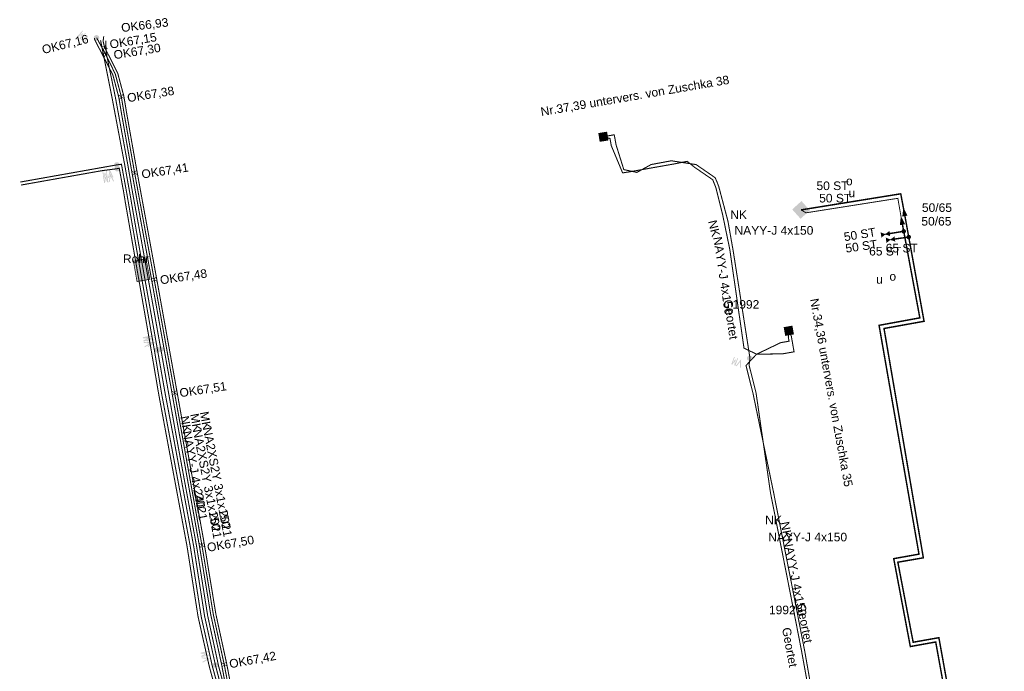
# Model space of a CAD drawing. Extents: x 454558 to 454682, y 5737288 to 5737467.
# Tile 12 of 12: x 454558 to 454654, y 5737404 to 5737467. Entities that reach past the tile are written whole.
import ezdxf

# ---------------------------------------------------------------- set-up
doc = ezdxf.new("R2010")
doc.units = 0
for name, color, linetype in [('Absperreinrichtungen', 7, 'Continuous'), ('Bauteile', 7, 'Continuous'), ('Hausanschluss', 7, 'Continuous'), ('Leitungen_VN_(SWC)', 7, 'Continuous'), ('Leitungsbeschriftung_VN', 7, 'Continuous'), ('MSP_Leitungen', 7, 'Continuous'), ('MSP_Leitungsbeschriftung', 7, 'Continuous'), ('NSP_Leitungen', 7, 'Continuous'), ('NSP_Leitungsbeschriftung', 7, 'Continuous'), ('Schutzrohr', 7, 'Continuous'), ('Schutzrohrbeschriftung', 7, 'Continuous'), ('Str_Beschriftung_Bauteile', 7, 'Continuous'), ('Str_Höhenpunkte', 7, 'Continuous'), ('Str_Höhentexte', 7, 'Continuous'), ('Wärme_Beschriftung_Bauteile', 7, 'Continuous'), ('Wärme_Höhentexte', 7, 'Continuous')]:
    doc.layers.add(name, color=color, linetype=linetype)
doc.styles.add('TS[Leitungsbeschriftung_VN[Arial_6_5_Regular__CW100_]]', font='ARIAL.TTF', dxfattribs={"height": 0.836965})
doc.styles.add('TS[MSP_Leitungsbeschriftung[Arial Narrow_6_5_Regular__CW100_]]', font='ARIALN.TTF', dxfattribs={"height": 0.836965})
doc.styles.add('TS[NSP_Leitungsbeschriftung[Arial Narrow_6_5_Regular__CW100_]]', font='ARIALN.TTF', dxfattribs={"height": 0.836965})
doc.styles.add('TS[Schutzrohrbeschriftung[Arial Narrow_6_5_Regular__CW100_]]', font='ARIALN.TTF', dxfattribs={"height": 0.836965})
doc.styles.add('TS[Str_Beschriftung_Bauteile[Arial Narrow_6_5_Regular__CW100_]]', font='ARIALN.TTF', dxfattribs={"height": 0.836965})
doc.styles.add('TS[Str_Höhentexte[Arial Narrow_6_5_Regular__CW100_]]', font='ARIALN.TTF', dxfattribs={"height": 0.836965})
doc.styles.add('TS[Wärme_Beschriftung_Bauteile[Arial_6_5_Regular__CW100_]]', font='ARIAL.TTF', dxfattribs={"height": 0.836965})
doc.styles.add('TS[Wärme_Höhentexte[Arial_6_5_Regular__CW100_]]', font='ARIAL.TTF', dxfattribs={"height": 0.836965})

# ---------------------------------------------------------------- blocks, each defined once
blk = doc.blocks.new('14')
at = {"true_color": 0xff0000}
h = blk.add_hatch(color=1, dxfattribs=at)
edge = h.paths.add_edge_path()
edge.add_spline(control_points=[(0, 1.22), (0.5, 1.22), (0.86, 0.86)], knot_values=[0, 0, 0, 1, 1, 1], weights=[1, 1, 1], degree=2, periodic=0)
edge.add_spline(control_points=[(0.86, 0.86), (1.04, 0.68), (1.22, 0.25), (1.22, 0)], knot_values=[0, 0, 0, 1, 2, 2, 2], weights=[1, 1, 1, 1], degree=2, periodic=0)
edge.add_spline(control_points=[(1.22, 0), (1.22, -0.27), (1.04, -0.7), (0.86, -0.88)], knot_values=[0, 0, 0, 1, 2, 2, 2], weights=[1, 1, 1, 1], degree=2, periodic=0)
edge.add_spline(control_points=[(0.86, -0.88), (0.51, -1.22), (0, -1.22)], knot_values=[0, 0, 0, 1, 1, 1], weights=[1, 1, 1], degree=2, periodic=0)
edge.add_spline(control_points=[(0, -1.22), (-0.52, -1.22), (-0.87, -0.87)], knot_values=[0, 0, 0, 1, 1, 1], weights=[1, 1, 1], degree=2, periodic=0)
edge.add_spline(control_points=[(-0.87, -0.87), (-1.22, -0.53), (-1.22, 0)], knot_values=[0, 0, 0, 1, 1, 1], weights=[1, 1, 1], degree=2, periodic=0)
edge.add_spline(control_points=[(-1.22, 0), (-1.22, 0.51), (-0.87, 0.86)], knot_values=[0, 0, 0, 1, 1, 1], weights=[1, 1, 1], degree=2, periodic=0)
edge.add_spline(control_points=[(-0.87, 0.86), (-0.52, 1.22), (0, 1.22)], knot_values=[0, 0, 0, 1, 1, 1], weights=[1, 1, 1], degree=2, periodic=0)
blk = doc.blocks.new('19')
at = {"true_color": 0x005ce6}
h = blk.add_hatch(color=195, dxfattribs=at)
edge = h.paths.add_edge_path()
edge.add_spline(control_points=[(0, 1.22), (0.5, 1.22), (0.86, 0.86)], knot_values=[0, 0, 0, 1, 1, 1], weights=[1, 1, 1], degree=2, periodic=0)
edge.add_spline(control_points=[(0.86, 0.86), (1.04, 0.68), (1.22, 0.25), (1.22, 0)], knot_values=[0, 0, 0, 1, 2, 2, 2], weights=[1, 1, 1, 1], degree=2, periodic=0)
edge.add_spline(control_points=[(1.22, 0), (1.22, -0.27), (1.04, -0.7), (0.86, -0.88)], knot_values=[0, 0, 0, 1, 2, 2, 2], weights=[1, 1, 1, 1], degree=2, periodic=0)
edge.add_spline(control_points=[(0.86, -0.88), (0.51, -1.22), (0, -1.22)], knot_values=[0, 0, 0, 1, 1, 1], weights=[1, 1, 1], degree=2, periodic=0)
edge.add_spline(control_points=[(0, -1.22), (-0.52, -1.22), (-0.87, -0.87)], knot_values=[0, 0, 0, 1, 1, 1], weights=[1, 1, 1], degree=2, periodic=0)
edge.add_spline(control_points=[(-0.87, -0.87), (-1.22, -0.53), (-1.22, 0)], knot_values=[0, 0, 0, 1, 1, 1], weights=[1, 1, 1], degree=2, periodic=0)
edge.add_spline(control_points=[(-1.22, 0), (-1.22, 0.51), (-0.87, 0.86)], knot_values=[0, 0, 0, 1, 1, 1], weights=[1, 1, 1], degree=2, periodic=0)
edge.add_spline(control_points=[(-0.87, 0.86), (-0.52, 1.22), (0, 1.22)], knot_values=[0, 0, 0, 1, 1, 1], weights=[1, 1, 1], degree=2, periodic=0)
blk = doc.blocks.new('18')
at = {"true_color": 0xffffff}
blk.add_hatch(color=7, dxfattribs=at).paths.add_polyline_path([(-2.44, 1.46), (2.44, 0), (-2.44, -1.46)])
at = {"true_color": 0x005ce6}
h = blk.add_hatch(color=195, dxfattribs=at)
h.paths.add_polyline_path([(-2.44, 1.46), (2.44, 0), (-2.44, -1.46)])
h.paths.add_polyline_path([(-2.06, -0.92), (1.47, 0.01), (-2.06, 0.94)])
blk = doc.blocks.new('15')
at = {"true_color": 0xffffff}
blk.add_hatch(color=7, dxfattribs=at).paths.add_polyline_path([(-2.44, 1.46), (2.44, 0), (-2.44, -1.46)])
at = {"true_color": 0xff0000}
h = blk.add_hatch(color=1, dxfattribs=at)
h.paths.add_polyline_path([(-2.44, 1.46), (2.44, 0), (-2.44, -1.46)])
h.paths.add_polyline_path([(-2.06, -0.92), (1.47, 0.01), (-2.06, 0.94)])
blk = doc.blocks.new('23')
at = {"true_color": 0xffffff}
h = blk.add_hatch(color=7, dxfattribs=at)
h.paths.add_polyline_path([(-2.44, 1.46), (0.1, 0), (-2.44, -1.46)])
h.paths.add_polyline_path([(2.44, -1.46), (-0.1, 0), (2.44, 1.46)])
at = {"true_color": 0xff0000}
h = blk.add_hatch(color=1, dxfattribs=at)
h.paths.add_polyline_path([(-2.44, 1.46), (0.1, 0), (-2.44, -1.46)])
h.paths.add_polyline_path([(-2.19, 0.98), (-2.19, -0.98), (-0.38, 0)])
h.paths.add_polyline_path([(2.44, -1.46), (-0.1, 0), (2.44, 1.46)])
h.paths.add_polyline_path([(0.38, 0), (2.2, -0.98), (2.2, 0.98)])
blk = doc.blocks.new('22')
at = {"true_color": 0xffffff}
h = blk.add_hatch(color=7, dxfattribs=at)
h.paths.add_polyline_path([(-2.44, 1.46), (0.1, 0), (-2.44, -1.46)])
h.paths.add_polyline_path([(2.44, -1.46), (-0.1, 0), (2.44, 1.46)])
at = {"true_color": 0x005ce6}
h = blk.add_hatch(color=195, dxfattribs=at)
h.paths.add_polyline_path([(-2.44, 1.46), (0.1, 0), (-2.44, -1.46)])
h.paths.add_polyline_path([(-2.19, 0.98), (-2.19, -0.98), (-0.38, 0)])
h.paths.add_polyline_path([(2.44, -1.46), (-0.1, 0), (2.44, 1.46)])
h.paths.add_polyline_path([(0.38, 0), (2.2, -0.98), (2.2, 0.98)])
blk = doc.blocks.new('24')
at = {"true_color": 0xff0000}
blk.add_hatch(color=1, dxfattribs=at).paths.add_polyline_path([(-4.88, 0), (0, 4.88), (4.88, 0), (0, -4.88)])
blk = doc.blocks.new('40')
at = {"true_color": 0xff0000}
h = blk.add_hatch(color=1, dxfattribs=at)
h.paths.add_polyline_path([(8.08, 2.28), (8.08, 5.69), (7.44, 3.45), (7.18, 3.45), (6.56, 5.69), (6.56, 2.28), (6.15, 2.28), (6.15, 6.67), (6.68, 6.67), (7.33, 4.4), (7.96, 6.67), (8.5, 6.67), (8.5, 2.28)])
edge = h.paths.add_edge_path()
edge.add_spline(control_points=[(0.19, 1.5), (0.57, 1.5), (1.27, 1.11), (1.68, 0.4), (1.68, 0.01)], knot_values=[0, 0, 0, 1, 2, 3, 3, 3], weights=[1, 1, 1, 1, 1], degree=2, periodic=0)
edge.add_spline(control_points=[(1.68, 0.01), (1.68, -0.38), (1.29, -1.09), (0.58, -1.48), (0.19, -1.48)], knot_values=[0, 0, 0, 1, 2, 3, 3, 3], weights=[1, 1, 1, 1, 1], degree=2, periodic=0)
edge.add_spline(control_points=[(0.19, -1.48), (-0.2, -1.48), (-0.9, -1.09), (-1.29, -0.38), (-1.29, 0.01)], knot_values=[0, 0, 0, 1, 2, 3, 3, 3], weights=[1, 1, 1, 1, 1], degree=2, periodic=0)
edge.add_spline(control_points=[(-1.29, 0.01), (-1.29, 0.4), (-0.9, 1.11), (-0.18, 1.5), (0.19, 1.5)], knot_values=[0, 0, 0, 1, 2, 3, 3, 3], weights=[1, 1, 1, 1, 1], degree=2, periodic=0)
h.paths.add_polyline_path([(5.37, 6.65), (5.9, 6.65), (4.45, 2.27), (4.34, 2.27), (2.87, 6.65), (3.4, 6.65), (3.81, 5.43), (3.95, 5.01), (4.43, 3.62), (4.86, 5.01), (4.99, 5.43)])
blk = doc.blocks.new('42')
at = {"true_color": 0x897044}
h = blk.add_hatch(color=65, dxfattribs=at)
h.paths.add_polyline_path([(8.08, 2.28), (8.08, 5.69), (7.44, 3.45), (7.18, 3.45), (6.56, 5.69), (6.56, 2.28), (6.15, 2.28), (6.15, 6.67), (6.68, 6.67), (7.33, 4.4), (7.96, 6.67), (8.5, 6.67), (8.5, 2.28)])
edge = h.paths.add_edge_path()
edge.add_spline(control_points=[(0.19, 1.5), (0.57, 1.5), (1.27, 1.11), (1.68, 0.4), (1.68, 0.01)], knot_values=[0, 0, 0, 1, 2, 3, 3, 3], weights=[1, 1, 1, 1, 1], degree=2, periodic=0)
edge.add_spline(control_points=[(1.68, 0.01), (1.68, -0.38), (1.29, -1.09), (0.58, -1.48), (0.19, -1.48)], knot_values=[0, 0, 0, 1, 2, 3, 3, 3], weights=[1, 1, 1, 1, 1], degree=2, periodic=0)
edge.add_spline(control_points=[(0.19, -1.48), (-0.2, -1.48), (-0.9, -1.09), (-1.29, -0.38), (-1.29, 0.01)], knot_values=[0, 0, 0, 1, 2, 3, 3, 3], weights=[1, 1, 1, 1, 1], degree=2, periodic=0)
edge.add_spline(control_points=[(-1.29, 0.01), (-1.29, 0.4), (-0.9, 1.11), (-0.18, 1.5), (0.19, 1.5)], knot_values=[0, 0, 0, 1, 2, 3, 3, 3], weights=[1, 1, 1, 1, 1], degree=2, periodic=0)
h.paths.add_polyline_path([(5.37, 6.65), (5.9, 6.65), (4.45, 2.27), (4.34, 2.27), (2.87, 6.65), (3.4, 6.65), (3.81, 5.43), (3.95, 5.01), (4.43, 3.62), (4.86, 5.01), (4.99, 5.43)])
blk = doc.blocks.new('41')
at = {"true_color": 0x005ce6}
h = blk.add_hatch(color=195, dxfattribs=at)
h.paths.add_polyline_path([(8.08, 2.28), (8.08, 5.69), (7.44, 3.45), (7.18, 3.45), (6.56, 5.69), (6.56, 2.28), (6.15, 2.28), (6.15, 6.67), (6.68, 6.67), (7.33, 4.4), (7.96, 6.67), (8.5, 6.67), (8.5, 2.28)])
edge = h.paths.add_edge_path()
edge.add_spline(control_points=[(0.19, 1.5), (0.57, 1.5), (1.27, 1.11), (1.68, 0.4), (1.68, 0.01)], knot_values=[0, 0, 0, 1, 2, 3, 3, 3], weights=[1, 1, 1, 1, 1], degree=2, periodic=0)
edge.add_spline(control_points=[(1.68, 0.01), (1.68, -0.38), (1.29, -1.09), (0.58, -1.48), (0.19, -1.48)], knot_values=[0, 0, 0, 1, 2, 3, 3, 3], weights=[1, 1, 1, 1, 1], degree=2, periodic=0)
edge.add_spline(control_points=[(0.19, -1.48), (-0.2, -1.48), (-0.9, -1.09), (-1.29, -0.38), (-1.29, 0.01)], knot_values=[0, 0, 0, 1, 2, 3, 3, 3], weights=[1, 1, 1, 1, 1], degree=2, periodic=0)
edge.add_spline(control_points=[(-1.29, 0.01), (-1.29, 0.4), (-0.9, 1.11), (-0.18, 1.5), (0.19, 1.5)], knot_values=[0, 0, 0, 1, 2, 3, 3, 3], weights=[1, 1, 1, 1, 1], degree=2, periodic=0)
h.paths.add_polyline_path([(5.37, 6.65), (5.9, 6.65), (4.45, 2.27), (4.34, 2.27), (2.87, 6.65), (3.4, 6.65), (3.81, 5.43), (3.95, 5.01), (4.43, 3.62), (4.86, 5.01), (4.99, 5.43)])
blk = doc.blocks.new('44')
at = {"true_color": 0x005ce6}
blk.add_hatch(color=195, dxfattribs=at).paths.add_polyline_path([(-2.44, 2.44), (2.45, 2.44), (2.45, -2.44), (-2.44, -2.44)])
blk = doc.blocks.new('49')
at = {"true_color": 0xff0000}
blk.add_hatch(color=1, dxfattribs=at).paths.add_polyline_path([(-1.46, -1.26), (-0.2, 0), (-1.46, 1.26), (-1.26, 1.46), (0, 0.2), (1.26, 1.46), (1.46, 1.26), (0.21, 0), (1.46, -1.25), (1.26, -1.46), (0, -0.2), (-1.26, -1.46)])

msp = doc.modelspace()

# ---------------------------------------------------------------- hatches: boundary and pattern name
at = {"layer": 'Schutzrohr', "lineweight": 158, "true_color": 0xc29ed7, "transparency": 33554687}
msp.add_hatch(color=221, dxfattribs=at).paths.add_polyline_path([(454569.7336, 5737441.51), (454569.387, 5737443.4937), (454570.6105, 5737443.7101), (454570.9835, 5737441.7284), (454569.7336, 5737441.51)])

# ---------------------------------------------------------------- linework, layer by layer
at = {"layer": 'Leitungen_VN_(SWC)', "color": 1, "linetype": 'Continuous', "true_color": 0xff0000, "transparency": 33554687}
for points in [[(454644.3132, 5737448.2957, 0.1411, 0.1411, 0), (454643.984, 5737450.0353, 0.1411, 0.1411, 0), (454634.2901, 5737448.472, 0.1411, 0.1411, 0)], [(454644.7618, 5737445.8316, 0.1411, 0.1411, 0), (454644.3132, 5737448.2957, 0.1411, 0.1411, 0)], [(454653.982, 5737372.087, 0.1411, 0.1411, 0), (454647.6919, 5737406.8967, 0.1411, 0.1411, 0), (454645.1917, 5737406.4534, 0.1411, 0.1411, 0), (454643.7026, 5737414.2321, 0.1411, 0.1411, 0), (454646.1818, 5737414.6598, 0.1411, 0.1411, 0), (454642.3565, 5737436.945, 0.1411, 0.1411, 0), (454646.252, 5737437.6469, 0.1411, 0.1411, 0), (454644.7618, 5737445.8316, 0.1411, 0.1411, 0)], [(454642.9899, 5737445.5807, 0.1411, 0.1411, 0), (454644.7618, 5737445.8316, 0.1411, 0.1411, 0)]]:
    msp.add_lwpolyline(points, format="xyseb", dxfattribs=at)
at = {"layer": 'Leitungen_VN_(SWC)', "color": 195, "linetype": 'Continuous', "true_color": 0x005ce6, "transparency": 33554687}
for points in [[(454644.0747, 5737447.4585, 0.0882, 0.0882, 0), (454643.7018, 5737449.5977, 0.0882, 0.0882, 0), (454634.7827, 5737448.1892, 0.0882, 0.0882, 0), (454634.2901, 5737448.472, 0.0882, 0.0882, 0)], [(454644.2735, 5737446.3913, 0.1411, 0.1411, 0), (454644.0747, 5737447.4585, 0.1411, 0.1411, 0)], [(454653.7106, 5737371.6217, 0.1411, 0.1411, 0), (454647.3828, 5737406.4795, 0.1411, 0.1411, 0), (454644.916, 5737406.0347, 0.1411, 0.1411, 0), (454643.3024, 5737414.5771, 0.1411, 0.1411, 0), (454645.7568, 5737415.0158, 0.1411, 0.1411, 0), (454641.8766, 5737437.2532, 0.1411, 0.1411, 0), (454645.841, 5737437.9793, 0.1411, 0.1411, 0), (454644.2735, 5737446.3913, 0.1411, 0.1411, 0)], [(454642.4935, 5737446.1032, 0.1411, 0.1411, 0), (454644.2735, 5737446.3913, 0.1411, 0.1411, 0)]]:
    msp.add_lwpolyline(points, format="xyseb", dxfattribs=at)
at = {"layer": 'MSP_Leitungen', "color": 1, "linetype": 'Continuous', "true_color": 0xff0000, "transparency": 33554687}
for points in [[(454565.821, 5737465.173, 0.1005, 0.1005, 0), (454565.8184, 5737465.222, 0.1005, 0.1005, 0)], [(454565.821, 5737465.173, 0.1005, 0.1005, 0), (454566.664, 5737463.636, 0.1005, 0.1005, 0), (454567.622, 5737461.679, 0.1005, 0.1005, 0), (454568.211, 5737459.467, 0.1005, 0.1005, 0), (454568.453, 5737457.994, 0.1005, 0.1005, 0), (454569.503, 5737452.07, 0.1005, 0.1005, 0), (454571.404, 5737441.707, 0.1005, 0.1005, 0), (454573.389, 5737430.685, 0.1005, 0.1005, 0), (454574.636, 5737423.704, 0.1005, 0.1005, 0), (454576.042, 5737415.894, 0.1005, 0.1005, 0), (454577.156, 5737409.143, 0.1005, 0.1005, 0), (454578.209, 5737404.309, 0.1005, 0.1005, 0), (454578.702, 5737401.725, 0.1005, 0.1005, 0)], [(454566.5004, 5737465.3511, 0.1005, 0.1005, 0), (454566.441, 5737464.852, 0.1005, 0.1005, 0), (454566.585, 5737464.275, 0.1005, 0.1005, 0), (454567.864, 5737461.743, 0.1005, 0.1005, 0), (454568.456, 5737459.52, 0.1005, 0.1005, 0), (454568.699, 5737458.036, 0.1005, 0.1005, 0), (454569.749, 5737452.114, 0.1005, 0.1005, 0), (454571.65, 5737441.752, 0.1005, 0.1005, 0), (454573.635, 5737430.729, 0.1005, 0.1005, 0), (454574.882, 5737423.748, 0.1005, 0.1005, 0), (454576.288, 5737415.937, 0.1005, 0.1005, 0), (454577.402, 5737409.19, 0.1005, 0.1005, 0), (454578.454, 5737404.359, 0.1005, 0.1005, 0), (454578.949, 5737401.767, 0.1005, 0.1005, 0)]]:
    msp.add_lwpolyline(points, format="xyseb", dxfattribs=at)
at = {"layer": 'MSP_Leitungen', "color": 65, "linetype": 'Continuous', "true_color": 0x897044, "transparency": 33554687}
for points in [[(454571.7297, 5737434.8436, 0.1005, 0.1005, 0), (454569.7824, 5737445.7881, 0.1005, 0.1005, 0), (454569.7782, 5737445.8126, 0.1005, 0.1005, 0), (454569.0614, 5737449.9619, 0.1005, 0.1005, 0), (454568.5322, 5737452.8856, 0.1005, 0.1005, 0), (454567.3111, 5737459.3544, 0.1005, 0.1005, 0), (454566.4527, 5737463.6377, 0.1005, 0.1005, 0), (454566.1897, 5737464.9581, 0.1005, 0.1005, 0)], [(454572.0563, 5737434.8982, 0.1005, 0.1005, 0), (454570.1058, 5737445.7969, 0.1005, 0.1005, 0), (454569.2817, 5737450.2697, 0.1005, 0.1005, 0), (454568.8372, 5737452.8732, 0.1005, 0.1005, 0), (454567.6364, 5737459.3988, 0.1005, 0.1005, 0), (454566.7463, 5737463.6997, 0.1005, 0.1005, 0), (454566.6927, 5737464.9054, 0.1005, 0.1005, 0)], [(454577.3643, 5737404.2008, 0.1005, 0.1005, 0), (454576.3033, 5737408.9991, 0.1005, 0.1005, 0), (454575.2556, 5737415.7142, 0.1005, 0.1005, 0), (454573.2586, 5737426.4937, 0.1005, 0.1005, 0), (454572.4774, 5737430.5891, 0.1005, 0.1005, 0), (454571.7297, 5737434.8436, 0.1005, 0.1005, 0)], [(454601.8525, 5737380.4735, 0.1005, 0.1005, 0), (454599.5193, 5737380.6049, 0.1005, 0.1005, 0), (454597.0587, 5737380.0757, 0.1005, 0.1005, 0), (454589.2667, 5737378.3692, 0.1005, 0.1005, 0), (454588.0853, 5737378.0458, 0.1005, 0.1005, 0), (454586.6169, 5737378.276, 0.1005, 0.1005, 0), (454585.069, 5737378.2046, 0.1005, 0.1005, 0), (454582.4417, 5737377.649, 0.1005, 0.1005, 0), (454582.34, 5737378.2857, 0.1005, 0.1005, 0), (454582.292, 5737378.6273, 0.1005, 0.1005, 0), (454581.945, 5737380.6904, 0.1005, 0.1005, 0), (454581.4739, 5737383.3565, 0.1005, 0.1005, 0), (454581.323, 5737384.2107, 0.1005, 0.1005, 0), (454580.9006, 5737386.6012, 0.1005, 0.1005, 0), (454578.9009, 5737397.9197, 0.1005, 0.1005, 0), (454578.0664, 5737402.6419, 0.1005, 0.1005, 0), (454577.6686, 5737404.1254, 0.1005, 0.1005, 0), (454576.6049, 5737409.0308, 0.1005, 0.1005, 0), (454575.5254, 5737415.7936, 0.1005, 0.1005, 0), (454573.5234, 5737426.6295, 0.1005, 0.1005, 0), (454572.0563, 5737434.8982, 0.1005, 0.1005, 0)], [(454577.7354, 5737402.7911, 0.1005, 0.1005, 0), (454577.3643, 5737404.2008, 0.1005, 0.1005, 0)]]:
    msp.add_lwpolyline(points, format="xyseb", dxfattribs=at)
at = {"layer": 'NSP_Leitungen', "color": 195, "linetype": 'Continuous', "true_color": 0x005ce6, "transparency": 33554687}
for points in [[(454578.455, 5737401.683, 0.1005, 0.1005, 0), (454577.964, 5737404.259, 0.1005, 0.1005, 0), (454576.91, 5737409.096, 0.1005, 0.1005, 0), (454575.796, 5737415.851, 0.1005, 0.1005, 0), (454574.39, 5737423.66, 0.1005, 0.1005, 0), (454573.143, 5737430.641, 0.1005, 0.1005, 0), (454571.158, 5737441.662, 0.1005, 0.1005, 0), (454569.257, 5737452.026, 0.1005, 0.1005, 0), (454568.207, 5737457.952, 0.1005, 0.1005, 0), (454567.966, 5737459.414, 0.1005, 0.1005, 0), (454567.387, 5737461.591, 0.1005, 0.1005, 0), (454565.602, 5737465.053, 0.1005, 0.1005, 0), (454565.5972, 5737465.1802, 0.1005, 0.1005, 0)], [(454615.0736, 5737455.5792, 0.1005, 0.1005, 0), (454616.1286, 5737455.7751, 0.1005, 0.1005, 0), (454616.3106, 5737454.7918, 0.1005, 0.1005, 0), (454617.0608, 5737452.3882, 0.1005, 0.1005, 0), (454618.3318, 5737452.1151, 0.1005, 0.1005, 0), (454619.7157, 5737452.8799, 0.1005, 0.1005, 0), (454621.6823, 5737453.244, 0.1005, 0.1005, 0), (454624.0895, 5737452.8762, 0.1005, 0.1005, 0), (454625.4879, 5737451.9148, 0.1005, 0.1005, 0), (454625.94, 5737451.5955, 0.1005, 0.1005, 0), (454626.0993, 5737451.2442, 0.1005, 0.1005, 0), (454626.2844, 5737450.7691, 0.1005, 0.1005, 0), (454627.1863, 5737447.3741, 0.1005, 0.1005, 0), (454627.7062, 5737444.4194, 0.1005, 0.1005, 0), (454629.3286, 5737434.0436, 0.1005, 0.1005, 0)], [(454615.0736, 5737455.5792, 0.1005, 0.1005, 0), (454615.7157, 5737455.4181, 0.1005, 0.1005, 0), (454615.8456, 5737454.7052, 0.1005, 0.1005, 0), (454616.9463, 5737452.0649, 0.1005, 0.1005, 0), (454617.6389, 5737452.1767, 0.1005, 0.1005, 0), (454622.0415, 5737452.9541, 0.1005, 0.1005, 0), (454623.2184, 5737453.1905, 0.1005, 0.1005, 0), (454623.9762, 5737452.59, 0.1005, 0.1005, 0), (454625.3164, 5737451.6686, 0.1005, 0.1005, 0), (454625.7038, 5737451.4023, 0.1005, 0.1005, 0), (454625.9988, 5737450.6759, 0.1005, 0.1005, 0), (454626.6736, 5737447.9784, 0.1005, 0.1005, 0), (454627.3612, 5737444.6472, 0.1005, 0.1005, 0), (454628.7462, 5737435.0419, 0.1005, 0.1005, 0), (454629.9682, 5737434.4446, 0.1005, 0.1005, 0), (454632.4997, 5737434.4837, 0.1005, 0.1005, 0), (454633.6126, 5737434.6795, 0.1005, 0.1005, 0), (454633.3425, 5737436.2208, 0.1005, 0.1005, 0), (454633.1022, 5737436.7227, 0.1005, 0.1005, 0)], [(454558.3794, 5737451.1773, 0.1005, 0.1005, 0), (454564.6633, 5737452.2941, 0.1005, 0.1005, 0), (454567.8143, 5737452.8536, 0.1005, 0.1005, 0)], [(454567.8143, 5737452.8536, 0.1005, 0.1005, 0), (454568.2207, 5737452.9083, 0.1005, 0.1005, 0), (454568.7168, 5737450.2162, 0.1005, 0.1005, 0), (454569.1957, 5737447.4698, 0.1005, 0.1005, 0), (454571.4479, 5737434.6968, 0.1005, 0.1005, 0), (454572.1441, 5737430.5256, 0.1005, 0.1005, 0), (454574.9063, 5737415.8095, 0.1005, 0.1005, 0), (454575.9858, 5737408.8879, 0.1005, 0.1005, 0), (454577.0534, 5737404.1413, 0.1005, 0.1005, 0), (454577.44, 5737402.7389, 0.1005, 0.1005, 0), (454578.31, 5737397.8153, 0.1005, 0.1005, 0), (454580.3098, 5737386.4968, 0.1005, 0.1005, 0), (454581.3537, 5737380.5884, 0.1005, 0.1005, 0), (454582.0028, 5737377.1862, 0.1005, 0.1005, 0), (454585.1857, 5737377.845, 0.1005, 0.1005, 0), (454586.262, 5737377.887, 0.1005, 0.1005, 0), (454586.582, 5737377.932, 0.1005, 0.1005, 0), (454586.853, 5737377.824, 0.1005, 0.1005, 0), (454587.1, 5737377.579, 0.1005, 0.1005, 0), (454586.9154, 5737376.7129, 0.1005, 0.1005, 0)], [(454567.8424, 5737452.4818, 0.1005, 0.1005, 0), (454568.009, 5737452.5181, 0.1005, 0.1005, 0), (454568.4456, 5737450.1567, 0.1005, 0.1005, 0), (454568.5977, 5737449.2108, 0.1005, 0.1005, 0), (454571.1576, 5737434.5859, 0.1005, 0.1005, 0), (454571.8583, 5737430.478, 0.1005, 0.1005, 0), (454574.6047, 5737415.746, 0.1005, 0.1005, 0), (454575.6683, 5737408.9514, 0.1005, 0.1005, 0), (454576.7558, 5737404.1215, 0.1005, 0.1005, 0), (454577.1446, 5737402.6867, 0.1005, 0.1005, 0), (454578.0146, 5737397.7631, 0.1005, 0.1005, 0), (454580.0143, 5737386.4446, 0.1005, 0.1005, 0), (454580.1656, 5737385.5883, 0.1005, 0.1005, 0), (454580.2443, 5737385.1429, 0.1005, 0.1005, 0), (454581.058, 5737380.5374, 0.1005, 0.1005, 0), (454581.3032, 5737379.0802, 0.1005, 0.1005, 0), (454581.7567, 5737376.948, 0.1005, 0.1005, 0), (454585.1937, 5737377.6783, 0.1005, 0.1005, 0), (454586.3, 5737377.759, 0.1005, 0.1005, 0), (454586.539, 5737377.768, 0.1005, 0.1005, 0), (454586.769, 5737377.696, 0.1005, 0.1005, 0), (454586.946, 5737377.52, 0.1005, 0.1005, 0), (454586.7874, 5737376.8088, 0.1005, 0.1005, 0), (454586.7319, 5737376.2667, 0.1005, 0.1005, 0)], [(454558.4526, 5737450.8855, 0.1005, 0.1005, 0), (454564.7158, 5737451.9987, 0.1005, 0.1005, 0), (454566.281, 5737452.2766, 0.1005, 0.1005, 0), (454567.8424, 5737452.4818, 0.1005, 0.1005, 0)], [(454637.8532, 5737387.365, 0.1005, 0.1005, 0), (454634.6503, 5737405.5857, 0.1005, 0.1005, 0), (454633.5128, 5737411.408, 0.1005, 0.1005, 0), (454631.6176, 5737421.0274, 0.1005, 0.1005, 0), (454629.6243, 5737430.6273, 0.1005, 0.1005, 0), (454628.9422, 5737433.3503, 0.1005, 0.1005, 0), (454629.9682, 5737434.4446, 0.1005, 0.1005, 0), (454632.3091, 5737435.5671, 0.1005, 0.1005, 0), (454633.1265, 5737435.7109, 0.1005, 0.1005, 0), (454633.0536, 5737436.1019, 0.1005, 0.1005, 0), (454633.1022, 5737436.7227, 0.1005, 0.1005, 0)], [(454637.6562, 5737387.3304, 0.1005, 0.1005, 0), (454634.3548, 5737405.5338, 0.1005, 0.1005, 0), (454633.2173, 5737411.3558, 0.1005, 0.1005, 0), (454631.3221, 5737420.9754, 0.1005, 0.1005, 0), (454629.9198, 5737430.6792, 0.1005, 0.1005, 0), (454629.2377, 5737433.4022, 0.1005, 0.1005, 0), (454629.3286, 5737434.0436, 0.1005, 0.1005, 0)]]:
    msp.add_lwpolyline(points, format="xyseb", dxfattribs=at)
at = {"layer": 'Schutzrohr', "color": 203, "linetype": 'Continuous', "true_color": 0x6e6e6e, "transparency": 33554687}
msp.add_lwpolyline([(454569.7336, 5737441.51, 0.0706, 0.0706, 0), (454569.387, 5737443.4937, 0.0706, 0.0706, 0), (454570.6105, 5737443.7101, 0.0706, 0.0706, 0), (454570.9835, 5737441.7284, 0.0706, 0.0706, 0), (454569.7336, 5737441.51, 0.0706, 0.0706, 0)], format="xyseb", close=True, dxfattribs=at)

# ---------------------------------------------------------------- block references
at = {"layer": 'Absperreinrichtungen', "color": 0, "transparency": 33554687, "xscale": 0.17638888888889, "yscale": 0.17638888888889, "zscale": 0.17638888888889}
for name, p, rotation in [('22', (454642.4935, 5737446.1032), 189.19157657), ('23', (454642.9899, 5737445.5807), 188.05955472)]:
    msp.add_blockref(name, p, dxfattribs=dict(at, rotation=rotation))
at = {"layer": 'Bauteile', "color": 0, "transparency": 33554687, "xscale": 0.17638888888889, "yscale": 0.17638888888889, "zscale": 0.17638888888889}
for name, p, rotation in [('40', (454565.821, 5737465.173), 136.65291019), ('41', (454567.8143, 5737452.8536), 186.90195949), ('41', (454567.8424, 5737452.4818), 188.62910527), ('15', (454644.3132, 5737448.2957), 100.269), ('18', (454644.0747, 5737447.4585), 100.276), ('19', (454644.2735, 5737446.3913), 280.55518144), ('14', (454644.7618, 5737445.8316), 280.31864163), ('42', (454571.7297, 5737434.8436), 100.89317011), ('42', (454572.0563, 5737434.8982), 102.13935353), ('41', (454629.3286, 5737434.0436), 159.46794994), ('42', (454577.3643, 5737404.2008), 101.60349923)]:
    msp.add_blockref(name, p, dxfattribs=dict(at, rotation=rotation))
at = {"layer": 'Hausanschluss', "color": 0, "transparency": 33554687, "xscale": 0.17638888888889, "yscale": 0.17638888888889, "zscale": 0.17638888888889}
for name, p, rotation in [('44', (454615.0736, 5737455.5792), 8.97400000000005), ('24', (454634.2901, 5737448.472), 357.12279786), ('44', (454633.1022, 5737436.7227), 99.93718989)]:
    msp.add_blockref(name, p, dxfattribs=dict(at, rotation=rotation))
at = {"layer": 'Str_Höhenpunkte', "color": 0, "transparency": 33554687, "xscale": 0.17638888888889, "yscale": 0.17638888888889, "zscale": 0.17638888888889}
for p, rotation in [((454566.585, 5737464.275), 290.4063911), ((454566.664, 5737463.636), 297.41319336), ((454568.211, 5737459.467), 282.12013353), ((454569.503, 5737452.07), 280.22292062), ((454571.404, 5737441.707), 280.30202054), ((454573.389, 5737430.685), 280.16850326), ((454576.042, 5737415.894), 279.78774114), ((454578.209, 5737404.309), 281.54525078)]:
    msp.add_blockref('49', p, dxfattribs=dict(at, rotation=rotation))

# ---------------------------------------------------------------- texts
at = {"layer": 'Leitungsbeschriftung_VN', "color": 1, "true_color": 0xff0000, "transparency": 33554687, "char_height": 0.836965, "attachment_point": 7, "style": 'TS[Leitungsbeschriftung_VN[Arial_6_5_Regular__CW100_]]'}
for s, insert in [('{\\fArial|b0|i0;50 ST}', (454635.7897, 5737450.3868)), ('{\\fArial|b0|i0;o}', (454638.66, 5737450.8523)), ('{\\fArial|b0|i0;65 ST}', (454642.52, 5737444.3263)), ('{\\fArial|b0|i0;o}', (454642.8865, 5737441.582))]:
    msp.add_mtext(s, dxfattribs=dict(at, insert=insert))
at = {"layer": 'Leitungsbeschriftung_VN', "color": 195, "true_color": 0x005ce6, "transparency": 33554687, "char_height": 0.836965, "attachment_point": 7, "style": 'TS[Leitungsbeschriftung_VN[Arial_6_5_Regular__CW100_]]'}
for s, insert in [('{\\fArial|b0|i0;50 ST}', (454636.0522, 5737449.1837)), ('{\\fArial|b0|i0;u}', (454638.8974, 5737449.6953)), ('{\\fArial|b0|i0;65 ST}', (454640.9102, 5737444.0289)), ('{\\fArial|b0|i0;u}', (454641.5883, 5737441.2877))]:
    msp.add_mtext(s, dxfattribs=dict(at, insert=insert))
at = {"layer": 'Leitungsbeschriftung_VN', "color": 195, "true_color": 0x005ce6, "transparency": 33554687, "insert": (454638.5298, 5737445.4123), "char_height": 0.836965, "attachment_point": 7, "rotation": 9.180537, "style": 'TS[Leitungsbeschriftung_VN[Arial_6_5_Regular__CW100_]]'}
msp.add_mtext('{\\fArial|b0|i0;50 ST}', dxfattribs=at)
at = {"layer": 'Leitungsbeschriftung_VN', "color": 1, "true_color": 0xff0000, "transparency": 33554687, "insert": (454638.6691, 5737444.2976), "char_height": 0.836965, "attachment_point": 7, "rotation": 8.049069, "style": 'TS[Leitungsbeschriftung_VN[Arial_6_5_Regular__CW100_]]'}
msp.add_mtext('{\\fArial|b0|i0;50 ST}', dxfattribs=at)
at = {"layer": 'MSP_Leitungsbeschriftung', "color": 1, "true_color": 0xff0000, "transparency": 33554687, "char_height": 0.836965, "attachment_point": 7, "style": 'TS[MSP_Leitungsbeschriftung[Arial Narrow_6_5_Regular__CW100_]]'}
for s, insert, rotation in [('{\\fArial|b0|i0;MK}', (454574.886, 5737428.6013), 280.972243), ('{\\fArial|b0|i0;MK}', (454575.8434, 5737428.7972), 280.30485), ('{\\fArial|b0|i0;NA2XS2Y 3x1x150}', (454575.1507, 5737427.0621), 280.972238), ('{\\fArial|b0|i0;NA2XS2Y 3x1x150}', (454576.1238, 5737427.2753), 280.864058), ('{\\fArial|b0|i0;2021}', (454576.6971, 5737419.0275), 280.304845), ('{\\fArial|b0|i0;2021}', (454577.6707, 5737419.1884), 280.972243)]:
    msp.add_mtext(s, dxfattribs=dict(at, insert=insert, rotation=rotation))
at = {"layer": 'NSP_Leitungsbeschriftung', "color": 195, "true_color": 0x005ce6, "transparency": 33554687, "char_height": 0.836965, "style": 'TS[NSP_Leitungsbeschriftung[Arial Narrow_6_5_Regular__CW100_]]'}
for s, insert, attachment_point in [('{\\fArial|b0|i0;NK}', (454627.4082, 5737447.591), 7), ('{\\fArial|b0|i0;NAYY-J 4x150}', (454627.8232, 5737446.0484), 7), ('{\\fArial|b0|i0;1992}', (454628.9349, 5737438.8549), 8), ('{\\fArial|b0|i0;NK}', (454630.8024, 5737417.9049), 7), ('{\\fArial|b0|i0;NAYY-J 4x150}', (454631.1017, 5737416.2464), 7), ('{\\fArial|b0|i0;1992}', (454632.4706, 5737409.1605), 8)]:
    msp.add_mtext(s, dxfattribs=dict(at, insert=insert, attachment_point=attachment_point))
at = {"layer": 'NSP_Leitungsbeschriftung', "color": 195, "true_color": 0x005ce6, "transparency": 33554687, "char_height": 0.836965, "attachment_point": 7, "style": 'TS[NSP_Leitungsbeschriftung[Arial Narrow_6_5_Regular__CW100_]]'}
for s, insert, rotation in [('{\\fArial|b0|i0;NK}', (454625.2514, 5737447.3609), 283.897174), ('{\\fArial|b0|i0;NAYY-J 4x150}', (454625.7404, 5737445.7968), 278.61565), ('{\\fArial|b0|i0;Geortet}', (454626.754, 5737439.6824), 278.61565), ('{\\fArial|b0|i0;NK}', (454573.9401, 5737428.3727), 280.304845), ('{\\fArial|b0|i0;NAYY-J 4x240}', (454574.1511, 5737426.9086), 280.512625), ('{\\fArial|b0|i0;2021}', (454575.3066, 5737420.8139), 280.30485), ('{\\fArial|b0|i0;NK}', (454632.3012, 5737418.0944), 280.972243), ('{\\fArial|b0|i0;NAYY-J 4x150}', (454632.5586, 5737416.4664), 280.972238), ('{\\fArial|b0|i0;Geortet}', (454633.8567, 5737410.1287), 280.972238), ('{\\fArial|b0|i0;Geortet}', (454632.4278, 5737407.8048), 280.30485)]:
    msp.add_mtext(s, dxfattribs=dict(at, insert=insert, rotation=rotation))
at = {"layer": 'Schutzrohrbeschriftung', "color": 195, "true_color": 0x005ce6, "transparency": 33554687, "insert": (454568.3645, 5737443.2914), "char_height": 0.836965, "attachment_point": 7, "style": 'TS[Schutzrohrbeschriftung[Arial Narrow_6_5_Regular__CW100_]]'}
msp.add_mtext('{\\fArial|b0|i0;Rohr}', dxfattribs=at)
at = {"layer": 'Str_Beschriftung_Bauteile', "color": 195, "true_color": 0x005ce6, "transparency": 33554687, "char_height": 0.836965, "attachment_point": 7, "style": 'TS[Str_Beschriftung_Bauteile[Arial Narrow_6_5_Regular__CW100_]]'}
for s, insert, rotation in [('{\\fArial|b0|i0;Nr.37,39 untervers. von Zuschka 38}', (454609.0782, 5737457.4351), 9.743636), ('{\\fArial|b0|i0;Nr.34,36 untervers. von Zuschka 35}', (454635.0044, 5737439.7581), 280.40771)]:
    msp.add_mtext(s, dxfattribs=dict(at, insert=insert, rotation=rotation))
at = {"layer": 'Str_Höhentexte', "color": 1, "true_color": 0xff0000, "transparency": 33554687, "char_height": 0.836965, "attachment_point": 7, "style": 'TS[Str_Höhentexte[Arial Narrow_6_5_Regular__CW100_]]'}
for s, insert, rotation in [('{\\fArial|b0|i0;OK66,93}', (454568.2664, 5737465.5957), 6.981056), ('{\\fArial|b0|i0;OK67,16}', (454560.6469, 5737463.4656), 13.897174), ('{\\fArial|b0|i0;OK67,15}', (454567.1692, 5737463.9832), 9.272598), ('{\\fArial|b0|i0;OK67,30}', (454567.5585, 5737462.9563), 9.180548), ('{\\fArial|b0|i0;OK67,38}', (454568.8771, 5737458.7796), 9.180537), ('{\\fArial|b0|i0;OK67,41}', (454570.2572, 5737451.3604), 8.70222), ('{\\fArial|b0|i0;OK67,48}', (454572.0614, 5737441.0725), 8.615644), ('{\\fArial|b0|i0;OK67,51}', (454573.9558, 5737430.1106), 8.615644), ('{\\fArial|b0|i0;OK67,50}', (454576.6519, 5737415.0837), 9.841136), ('{\\fArial|b0|i0;OK67,42}', (454578.814, 5737403.7659), 10.407704)]:
    msp.add_mtext(s, dxfattribs=dict(at, insert=insert, rotation=rotation))
at = {"layer": 'Wärme_Beschriftung_Bauteile', "color": 1, "true_color": 0xff0000, "transparency": 33554687, "insert": (454646.0422, 5737448.2621), "char_height": 0.836965, "attachment_point": 7, "style": 'TS[Wärme_Beschriftung_Bauteile[Arial_6_5_Regular__CW100_]]'}
msp.add_mtext('{\\fArial|b0|i0;50/65}', dxfattribs=at)
at = {"layer": 'Wärme_Beschriftung_Bauteile', "color": 195, "true_color": 0x005ce6, "transparency": 33554687, "insert": (454645.9871, 5737446.9391), "char_height": 0.836965, "attachment_point": 7, "style": 'TS[Wärme_Beschriftung_Bauteile[Arial_6_5_Regular__CW100_]]'}
msp.add_mtext('{\\fArial|b0|i0;50/65}', dxfattribs=at)
at = {"layer": 'Wärme_Höhentexte', "color": 1, "true_color": 0xff0000, "transparency": 33554687, "insert": (454646.0422, 5737448.2621), "char_height": 0.836965, "attachment_point": 7, "style": 'TS[Wärme_Höhentexte[Arial_6_5_Regular__CW100_]]'}
msp.add_mtext('{\\fArial|b0|i0;50/65}', dxfattribs=at)

doc.saveas('drawing.dxf')
